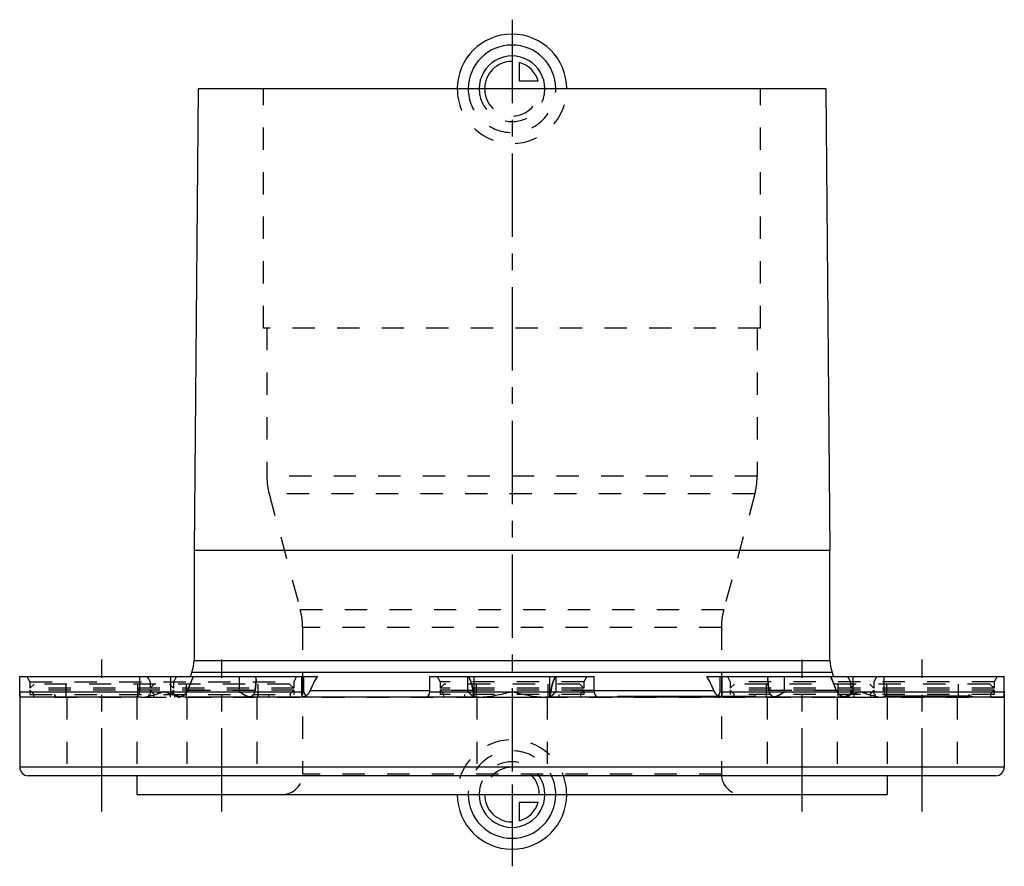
# Model space of a CAD drawing. Header units: millimetres. Extents: x 356 to 644, y 376 to 623.
import ezdxf

# ---------------------------------------------------------------- set-up
doc = ezdxf.new("R2010")
doc.units = ezdxf.units.MM
doc.header["$LTSCALE"] = 65.185185
doc.linetypes.add('CENTER', pattern=[0.6, 0.375, -0.075, 0.075, -0.075])
doc.linetypes.add('HIDDEN', pattern=[0.2, 0.1, -0.1])
for name, color, linetype in [('FLAECHEN', 7, 'CONTINUOUS'), ('KOERPER', 7, 'CONTINUOUS'), ('KONST.EL_MIT_GEO', 7, 'CONTINUOUS'), ('KURVEN', 7, 'CONTINUOUS'), ('L1', 7, 'CONTINUOUS')]:
    doc.layers.add(name, color=color, linetype=linetype)

msp = doc.modelspace()

# ---------------------------------------------------------------- linework, layer by layer
at = {"layer": 'FLAECHEN', "color": 7, "linetype": 'Continuous'}
for p, q in [((530.95, 425.55), (566.92, 425.55)), ((566.95, 425.55), (570.86, 425.55))]:
    msp.add_line(p, q, dxfattribs=at)
at = {"layer": 'FLAECHEN', "color": 8, "linetype": 'HIDDEN'}
for p, q in [((548.12, 425.25), (548.12, 425.55)), ((549.32, 425.25), (549.32, 425.55)), ((566.89, 425.25), (566.89, 425.55)), ((566.92, 425.55), (566.95, 425.55)), ((568.09, 425.25), (568.09, 425.55))]:
    msp.add_line(p, q, dxfattribs=at)
at = {"layer": 'KOERPER', "color": 7, "linetype": 'Continuous'}
for p, q in [((593, 436.01), (593, 468.25)), ((406.4, 432.59), (405.91, 431.25)), ((594.09, 431.25), (593.6, 432.59)), ((356, 426.85), (356, 431.25)), ((356, 431.25), (439.15, 431.25)), ((391.15, 426.85), (391.15, 431.25)), ((439.15, 426.85), (439.15, 431.25)), ((439.4, 431.25), (443.06, 431.25)), ((476, 431.25), (524, 431.25)), ((476, 426.85), (476, 431.25)), ((524, 426.85), (524, 431.25)), ((556.94, 431.25), (644, 431.25)), ((560.85, 426.85), (560.85, 431.25)), ((608.85, 426.85), (608.85, 431.25)), ((644, 426.85), (644, 431.25)), ((440.99, 427.22), (476, 427.22)), ((524, 427.22), (559.01, 427.22)), ((530.95, 425.25), (530.95, 425.55)), ((541.86, 425.25), (541.86, 425.55)), ((543.7, 425.25), (543.7, 425.55)), ((544.81, 425.25), (544.81, 425.55)), ((545.12, 425.25), (545.12, 425.55)), ((545.29, 425.25), (545.29, 425.55)), ((547.4, 425.25), (547.4, 425.55)), ((548.75, 425.25), (548.75, 425.55)), ((550.06, 425.25), (550.06, 425.55)), ((551.28, 425.25), (551.28, 425.55)), ((552.67, 425.25), (552.67, 425.55)), ((553.68, 425.25), (553.68, 425.55)), ((553.89, 425.25), (553.89, 425.55)), ((555.06, 425.25), (555.06, 425.55)), ((556.19, 425.25), (556.19, 425.55)), ((557.26, 425.25), (557.26, 425.55)), ((557.75, 425.25), (557.75, 425.55)), ((558.87, 425.25), (558.87, 425.55)), ((559.49, 425.25), (559.49, 425.55)), ((561.14, 425.25), (561.14, 425.55)), ((562.25, 425.25), (562.25, 425.55)), ((562.41, 425.25), (562.41, 425.55)), ((564.52, 425.25), (564.52, 425.55)), ((566.92, 425.25), (566.92, 425.55)), ((567.06, 425.25), (567.06, 425.55)), ((567.44, 425.25), (567.44, 425.55)), ((570.86, 425.25), (570.86, 425.55)), ((616.25, 425.55), (616.25, 425.25)), ((617.32, 425.55), (617.32, 425.25)), ((619.55, 425.55), (619.55, 425.25)), ((620.54, 425.55), (620.54, 425.25)), ((621.64, 425.55), (621.64, 425.25)), ((622.68, 425.55), (622.68, 425.25)), ((623.14, 425.55), (623.14, 425.25)), ((624.04, 425.55), (624.04, 425.25)), ((624.48, 425.55), (624.48, 425.25)), ((625.38, 425.55), (625.38, 425.25)), ((626.78, 425.55), (626.78, 425.25)), ((627.62, 425.55), (627.62, 425.25)), ((628, 425.55), (628, 425.25)), ((630.07, 425.55), (630.07, 425.25)), ((630.42, 425.55), (630.42, 425.25)), ((632.24, 425.55), (632.24, 425.25)), ((632.54, 425.55), (632.54, 425.25)), ((633.12, 425.55), (633.12, 425.25)), ((633.98, 425.55), (633.98, 425.25)), ((634.49, 425.55), (634.49, 425.25))]:
    msp.add_line(p, q, dxfattribs=at)
at = {"layer": 'KOERPER', "color": 8, "linetype": 'HIDDEN'}
for p, q in [((400.21, 426.85), (400.21, 431.25)), ((420.28, 426.85), (420.28, 431.25)), ((425.13, 430.37), (425.13, 431.25)), ((438.5, 426.27), (438.5, 431.25)), ((438.59, 426.85), (438.59, 431.25)), ((439.15, 431.25), (439.4, 431.25)), ((487.05, 426.85), (487.05, 431.25)), ((488.89, 425.56), (488.89, 431.25)), ((511.11, 425.57), (511.11, 431.25)), ((512.95, 426.85), (512.95, 431.25)), ((561.41, 426.85), (561.41, 431.25)), ((561.5, 426.27), (561.5, 431.25)), ((574.87, 430.37), (574.87, 431.25)), ((579.72, 426.85), (579.72, 431.25)), ((599.79, 426.85), (599.79, 431.25)), ((424.84, 427.22), (405.13, 427.22)), ((488.58, 427.22), (476, 427.22)), ((524, 427.22), (511.42, 427.22)), ((594.87, 427.22), (575.16, 427.22)), ((366.25, 425.25), (366.25, 426.05)), ((366.25, 425.25), (643.67, 425.25)), ((393.75, 425.25), (393.75, 426.05)), ((401.4, 425.25), (401.4, 426.05)), ((428.9, 425.25), (428.9, 426.05)), ((486.25, 425.25), (486.25, 426.05)), ((513.75, 425.25), (513.75, 426.05)), ((536.67, 425.25), (536.67, 425.55)), ((540.59, 425.25), (540.59, 425.55)), ((541.14, 425.25), (541.14, 425.55)), ((541.6, 425.25), (541.6, 425.55)), ((543.17, 425.25), (543.17, 425.55)), ((543.36, 425.25), (543.36, 425.55)), ((543.55, 425.25), (543.55, 425.55)), ((543.91, 425.25), (543.91, 425.55)), ((544.01, 425.25), (544.01, 425.55)), ((544.37, 425.25), (544.37, 425.55)), ((544.66, 425.25), (544.66, 425.55)), ((546.97, 425.25), (546.97, 425.55)), ((547.11, 425.25), (547.11, 425.55)), ((547.43, 425.25), (547.43, 425.55)), ((547.49, 425.25), (547.49, 425.55)), ((547.81, 425.25), (547.81, 425.55)), ((547.95, 425.25), (547.95, 425.55)), ((548.35, 425.25), (548.35, 425.55)), ((549.18, 425.25), (549.18, 425.55)), ((550.56, 425.25), (550.56, 425.55)), ((551.57, 425.25), (551.57, 425.55)), ((555.27, 425.25), (555.27, 425.55)), ((555.43, 425.25), (555.43, 425.55)), ((555.74, 425.25), (555.74, 425.55)), ((555.91, 425.25), (555.91, 425.55)), ((556, 425.25), (556, 425.55)), ((556.61, 425.25), (556.61, 425.55)), ((558.15, 425.25), (558.15, 425.55)), ((558.61, 425.25), (558.61, 425.55)), ((559.52, 425.25), (559.52, 425.55)), ((560.6, 425.25), (560.6, 425.55)), ((561.03, 425.25), (561.03, 425.55)), ((561.48, 425.25), (561.48, 425.55)), ((563.98, 425.25), (563.98, 425.55)), ((564.08, 425.25), (564.08, 425.55)), ((564.36, 425.25), (564.36, 425.55)), ((564.81, 425.25), (564.81, 425.55)), ((565.17, 425.25), (565.17, 425.55)), ((565.27, 425.25), (565.27, 425.55)), ((565.66, 425.25), (565.66, 425.55)), ((566.11, 425.25), (566.11, 425.55)), ((566.46, 425.25), (566.46, 425.55)), ((568.17, 425.25), (568.17, 425.55)), ((568.55, 425.25), (568.55, 425.55)), ((568.81, 425.25), (568.81, 425.55)), ((569.3, 425.25), (569.3, 425.55)), ((570.37, 425.25), (570.37, 425.55)), ((571.1, 425.25), (571.1, 426.05)), ((598.6, 425.25), (598.6, 426.05)), ((606.25, 425.25), (606.25, 426.05)), ((608.73, 425.55), (608.73, 425.25)), ((611.34, 425.55), (611.34, 425.25)), ((611.44, 425.55), (611.44, 425.25)), ((611.81, 425.55), (611.81, 425.25)), ((612.66, 425.55), (612.66, 425.25)), ((612.99, 425.55), (612.99, 425.25)), ((613.08, 425.55), (613.08, 425.25)), ((614.16, 425.55), (614.16, 425.25)), ((614.38, 425.55), (614.38, 425.25)), ((614.5, 425.55), (614.5, 425.25)), ((614.76, 425.55), (614.76, 425.25)), ((615.16, 425.55), (615.16, 425.25)), ((615.76, 425.55), (615.76, 425.25)), ((615.9, 425.55), (615.9, 425.25)), ((616, 425.55), (616, 425.25)), ((617.52, 425.55), (617.52, 425.25)), ((617.57, 425.55), (617.57, 425.25)), ((617.85, 425.55), (617.85, 425.25)), ((617.96, 425.55), (617.96, 425.25)), ((618.28, 425.55), (618.28, 425.25)), ((619.72, 425.55), (619.72, 425.25)), ((620.42, 425.55), (620.42, 425.25)), ((621.28, 425.55), (621.28, 425.25)), ((621.97, 425.55), (621.97, 425.25)), ((622.7, 425.55), (622.7, 425.25)), ((623.17, 425.55), (623.17, 425.25)), ((623.68, 425.55), (623.68, 425.25)), ((623.96, 425.55), (623.96, 425.25)), ((624.27, 425.55), (624.27, 425.25)), ((624.5, 425.55), (624.5, 425.25)), ((624.52, 425.55), (624.52, 425.25)), ((625.28, 425.55), (625.28, 425.25)), ((625.3, 425.55), (625.3, 425.25)), ((625.62, 425.55), (625.62, 425.25)), ((625.78, 425.55), (625.78, 425.25)), ((625.88, 425.55), (625.88, 425.25)), ((626.87, 425.55), (626.87, 425.25)), ((626.89, 425.55), (626.89, 425.25)), ((627.8, 425.55), (627.8, 425.25)), ((627.9, 425.55), (627.9, 425.25)), ((628.17, 425.55), (628.17, 425.25)), ((628.29, 425.55), (628.29, 425.25)), ((628.33, 425.55), (628.33, 425.25)), ((628.53, 425.55), (628.53, 425.25)), ((628.59, 425.55), (628.59, 425.25)), ((628.83, 425.55), (628.83, 425.25)), ((628.86, 425.55), (628.86, 425.25)), ((628.92, 425.55), (628.92, 425.25)), ((628.96, 425.55), (628.96, 425.25)), ((628.99, 425.55), (628.99, 425.25)), ((629.16, 425.55), (629.16, 425.25)), ((629.27, 425.55), (629.27, 425.25)), ((629.29, 425.55), (629.29, 425.25)), ((629.32, 425.55), (629.32, 425.25)), ((630.22, 425.55), (630.22, 425.25)), ((630.27, 425.55), (630.27, 425.25)), ((630.3, 425.55), (630.3, 425.25)), ((630.36, 425.55), (630.36, 425.25)), ((633.75, 425.25), (633.75, 426.05))]:
    msp.add_line(p, q, dxfattribs=at)
at = {"layer": 'KOERPER', "color": 7, "linetype": 'Continuous'}
for centre, radius, start, end in [((389.55, 426.85), 1.6, 270, 360), ((440.75, 426.85), 1.6, 180, 270), ((437.35, 428.75), 3.95, 316.9966, 321.8645), ((474.4, 426.85), 1.6, 270, 360), ((525.6, 426.85), 1.6, 180, 270), ((562.65, 428.75), 3.95, 218.1802, 223.0621), ((559.25, 426.85), 1.6, 305.524, 360), ((610.45, 426.85), 1.6, 180, 270), ((437.94, 428.08), 3.06, 306.1221, 307.165), ((437.82, 428.24), 3.27, 307.1807, 309.7541), ((562.57, 428.68), 3.86, 223.0635, 225.4698), ((562.48, 428.58), 3.72, 225.4667, 227.8709), ((562.34, 428.43), 3.52, 227.8669, 230.325), ((562.14, 428.19), 3.2, 230.3025, 233.8435)]:
    msp.add_arc(centre, radius, start, end, dxfattribs=at)
at = {"layer": 'KOERPER', "color": 8, "linetype": 'HIDDEN'}
for centre, radius, start, end in [((403.98, 429.83), 4.81, 218.3478, 231.9163), ((542.64, 374.2), 147.38, 158.1523, 158.9154), ((457.36, 374.21), 147.38, 21.0846, 21.8477), ((596.01, 429.84), 4.82, 308.1032, 321.6329), ((403.78, 429.58), 4.49, 231.9156, 237.9208), ((403.52, 429.17), 4, 237.89, 243.9448), ((402.4, 426.59), 1.34, 270.0496, 281.8439), ((403.1, 428.03), 2.78, 256.4307, 261.3096), ((402.27, 428.19), 2.94, 278.0736, 281.8751), ((422.22, 444.25), 19, 270.0551, 273.1408), ((424.21, 429.43), 4.27, 248.0359, 251.2503), ((438.03, 427.95), 2.91, 304.4207, 306.1283), ((487.59, 450.43), 25.18, 270.0598, 272.7282), ((512.41, 450.43), 25.18, 267.2718, 269.9402), ((559.25, 426.85), 1.6, 270, 305.524), ((561.97, 427.95), 2.9, 233.87, 235.6454), ((561.45, 427.09), 1.9, 241.9125, 245.7013), ((577.78, 444.25), 19, 266.8592, 269.9449), ((597.6, 426.59), 1.34, 258.1561, 269.9504), ((596.24, 429.55), 4.45, 302.0653, 306.3985), ((596.16, 429.66), 4.59, 306.3837, 308.0567)]:
    msp.add_arc(centre, radius, start, end, dxfattribs=at)
for points, knots in [([(405.13, 427.22), (405.26, 427.57), (405.79, 428.92), (406.33, 430.27), (406.77, 431.25)], [0, 0, 0, 0, 0.257664, 1, 1, 1, 1]), ([(406.77, 431.25), (406.69, 431.08), (406.37, 430.35), (406.07, 429.61), (405.85, 429.05)], [0, 0, 0, 0, 0.240166, 1, 1, 1, 1]), ([(424.84, 427.22), (424.88, 427.49), (425.03, 428.54), (425.13, 429.6), (425.13, 430.39)], [0, 0, 0, 0, 0.256806, 1, 1, 1, 1]), ([(425.13, 430.39), (425.13, 430.13), (425.1, 429.07), (424.96, 428.02), (424.84, 427.22)], [0, 0, 0, 0, 0.242059, 1, 1, 1, 1]), ([(487.3, 431.25), (487.66, 430.64), (488.16, 429.3), (488.46, 427.92), (488.58, 427.22)], [0, 0, 0, 0, 0.499396, 1, 1, 1, 1]), ([(511.42, 427.22), (511.54, 427.92), (511.84, 429.3), (512.34, 430.64), (512.7, 431.25)], [0, 0, 0, 0, 0.500603, 1, 1, 1, 1]), ([(574.87, 430.39), (574.87, 430.13), (574.9, 429.07), (575.04, 428.02), (575.16, 427.22)], [0, 0, 0, 0, 0.242059, 1, 1, 1, 1]), ([(575.16, 427.22), (575.12, 427.49), (574.97, 428.54), (574.87, 429.6), (574.87, 430.39)], [0, 0, 0, 0, 0.256806, 1, 1, 1, 1]), ([(593.23, 431.25), (593.37, 430.93), (593.94, 429.6), (594.47, 428.25), (594.87, 427.22)], [0, 0, 0, 0, 0.238646, 1, 1, 1, 1]), ([(594.15, 429.05), (594.08, 429.24), (593.78, 429.98), (593.47, 430.71), (593.23, 431.25)], [0, 0, 0, 0, 0.257311, 1, 1, 1, 1]), ([(402.68, 425.28), (402.41, 425.32), (401.45, 425.62), (400.65, 426.29), (400.21, 426.85)], [0, 0, 0, 0, 0.279241, 1, 1, 1, 1]), ([(405.13, 427.22), (404.93, 426.72), (404.26, 425.81), (403.22, 425.35), (402.68, 425.28)], [0, 0, 0, 0, 0.497889, 1, 1, 1, 1]), ([(423.26, 425.28), (423, 425.32), (422.47, 425.51), (421.47, 426.03), (420.75, 426.52), (420.28, 426.85)], [0, 0, 0, 0, 0.233771, 0.485362, 1, 1, 1, 1]), ([(424.84, 427.22), (424.77, 426.77), (424.57, 426.08), (423.9, 425.46), (423.48, 425.31), (423.26, 425.28)], [0, 0, 0, 0, 0.516326, 0.751931, 1, 1, 1, 1]), ([(439.11, 425.28), (438.92, 425.33), (438.57, 425.64), (438.5, 426.06), (438.5, 426.27)], [0, 0, 0, 0, 0.491057, 1, 1, 1, 1]), ([(440.99, 427.22), (440.8, 426.74), (440.36, 426.1), (439.65, 425.51), (439.28, 425.32), (439.11, 425.28)], [0, 0, 0, 0, 0.562592, 0.807201, 1, 1, 1, 1]), ([(488.79, 425.28), (488.69, 425.35), (488.47, 425.56), (488.09, 425.93), (487.61, 426.38), (487.24, 426.69), (487.05, 426.85)], [0, 0, 0, 0, 0.154609, 0.391259, 0.678841, 1, 1, 1, 1]), ([(488.89, 425.56), (488.89, 425.79), (488.75, 426.35), (488.63, 426.9), (488.58, 427.22)], [0, 0, 0, 0, 0.413209, 1, 1, 1, 1]), ([(511.42, 427.22), (511.37, 426.9), (511.25, 426.35), (511.11, 425.79), (511.11, 425.55)], [0, 0, 0, 0, 0.586963, 1, 1, 1, 1]), ([(512.95, 426.85), (512.76, 426.69), (512.39, 426.38), (511.91, 425.93), (511.53, 425.56), (511.31, 425.35), (511.21, 425.28)], [0, 0, 0, 0, 0.321162, 0.608745, 0.845385, 1, 1, 1, 1]), ([(560.89, 425.28), (560.72, 425.32), (560.35, 425.51), (559.64, 426.1), (559.2, 426.74), (559.01, 427.22)], [0, 0, 0, 0, 0.192803, 0.437414, 1, 1, 1, 1]), ([(560.89, 425.28), (561.08, 425.33), (561.43, 425.64), (561.5, 426.06), (561.5, 426.27)], [0, 0, 0, 0, 0.491057, 1, 1, 1, 1]), ([(576.74, 425.28), (576.52, 425.31), (576.1, 425.46), (575.43, 426.08), (575.23, 426.77), (575.16, 427.22)], [0, 0, 0, 0, 0.248073, 0.483679, 1, 1, 1, 1]), ([(579.72, 426.85), (579.25, 426.52), (578.53, 426.03), (577.53, 425.51), (577, 425.32), (576.74, 425.28)], [0, 0, 0, 0, 0.514641, 0.766223, 1, 1, 1, 1]), ([(597.32, 425.28), (596.78, 425.35), (595.74, 425.81), (595.07, 426.72), (594.87, 427.22)], [0, 0, 0, 0, 0.502116, 1, 1, 1, 1]), ([(599.79, 426.85), (599.66, 426.68), (599, 425.95), (598.08, 425.39), (597.32, 425.28)], [0, 0, 0, 0, 0.223428, 1, 1, 1, 1]), ([(421.49, 426.05), (421.58, 425.99), (421.94, 425.78), (422.32, 425.59), (422.61, 425.47)], [0, 0, 0, 0, 0.254824, 1, 1, 1, 1]), ([(439.11, 425.28), (439.16, 425.29), (439.35, 425.36), (439.54, 425.46), (439.67, 425.55)], [0, 0, 0, 0, 0.216924, 1, 1, 1, 1]), ([(487.96, 426.05), (488.13, 425.89), (488.4, 425.64), (488.67, 425.36), (488.79, 425.28)], [0, 0, 0, 0, 0.607445, 1, 1, 1, 1]), ([(488.89, 425.56), (488.89, 425.52), (488.89, 425.43), (488.85, 425.31), (488.79, 425.28)], [0, 0, 0, 0, 0.319166, 1, 1, 1, 1]), ([(488.79, 425.28), (488.81, 425.29), (488.88, 425.36), (488.89, 425.47), (488.89, 425.56)], [0, 0, 0, 0, 0.204264, 1, 1, 1, 1]), ([(488.82, 426.05), (488.83, 426), (488.86, 425.84), (488.89, 425.67), (488.89, 425.56)], [0, 0, 0, 0, 0.289788, 1, 1, 1, 1]), ([(511.11, 425.55), (511.11, 425.59), (511.12, 425.76), (511.15, 425.92), (511.18, 426.05)], [0, 0, 0, 0, 0.209138, 1, 1, 1, 1]), ([(511.11, 425.55), (511.11, 425.52), (511.11, 425.43), (511.15, 425.31), (511.21, 425.28)], [0, 0, 0, 0, 0.319062, 1, 1, 1, 1]), ([(511.21, 425.28), (511.33, 425.36), (511.6, 425.64), (511.87, 425.89), (512.04, 426.05)], [0, 0, 0, 0, 0.39254, 1, 1, 1, 1]), ([(576.74, 425.28), (576.84, 425.29), (577.22, 425.39), (577.59, 425.55), (577.86, 425.69)], [0, 0, 0, 0, 0.236305, 1, 1, 1, 1]), ([(597.32, 425.28), (597.44, 425.3), (597.89, 425.4), (598.32, 425.6), (598.6, 425.78)], [0, 0, 0, 0, 0.260185, 1, 1, 1, 1])]:
    msp.add_open_spline(points, degree=3, knots=knots, dxfattribs=at)
for points in [[(425.13, 430.39), (425.13, 430.68), (425.12, 430.96), (425.09, 431.25)], [(488.18, 429.05), (487.97, 429.81), (487.7, 430.57), (487.3, 431.25)], [(512.7, 431.25), (512.3, 430.57), (512.03, 429.81), (511.82, 429.05)], [(574.87, 430.39), (574.87, 430.68), (574.88, 430.96), (574.91, 431.25)], [(404.31, 426.05), (404.67, 426.37), (404.96, 426.78), (405.13, 427.22)], [(420.28, 426.85), (420.67, 426.57), (421.08, 426.3), (421.49, 426.05)], [(438.59, 426.85), (438.53, 426.66), (438.5, 426.47), (438.5, 426.27)], [(488.58, 427.22), (488.48, 427.84), (488.35, 428.45), (488.18, 429.05)], [(511.82, 429.05), (511.65, 428.45), (511.52, 427.84), (511.42, 427.22)], [(561.41, 426.85), (561.47, 426.66), (561.5, 426.47), (561.5, 426.27)], [(578.51, 426.05), (578.92, 426.3), (579.33, 426.57), (579.72, 426.85)], [(594.87, 427.22), (595.04, 426.78), (595.33, 426.37), (595.69, 426.05)], [(401.76, 425.57), (401.98, 425.47), (402.21, 425.38), (402.45, 425.32)], [(402.87, 425.31), (403.4, 425.42), (403.91, 425.69), (404.31, 426.05)], [(422.83, 425.39), (422.91, 425.37), (422.98, 425.34), (423.05, 425.32)], [(423.05, 425.32), (423.12, 425.31), (423.19, 425.29), (423.26, 425.28)], [(439.75, 425.25), (439.53, 425.25), (439.32, 425.26), (439.11, 425.28)], [(560.25, 425.25), (560.47, 425.25), (560.68, 425.26), (560.89, 425.28)], [(560.33, 425.55), (560.4, 425.5), (560.48, 425.45), (560.56, 425.41)], [(560.67, 425.36), (560.71, 425.34), (560.74, 425.33), (560.78, 425.31)], [(560.78, 425.31), (560.82, 425.3), (560.85, 425.29), (560.89, 425.28)], [(577.86, 425.69), (578.08, 425.8), (578.3, 425.92), (578.51, 426.05)], [(595.69, 426.05), (596.13, 425.65), (596.72, 425.36), (597.32, 425.28)]]:
    msp.add_open_spline(points, degree=3, dxfattribs=at)
at = {"layer": 'KOERPER', "color": 7, "linetype": 'Continuous'}
for points, knots in [([(443.06, 431.25), (442.61, 430.64), (441.86, 429.31), (441.27, 427.93), (440.99, 427.22)], [0, 0, 0, 0, 0.501286, 1, 1, 1, 1]), ([(559.01, 427.22), (558.73, 427.93), (558.14, 429.31), (557.39, 430.64), (556.94, 431.25)], [0, 0, 0, 0, 0.498712, 1, 1, 1, 1])]:
    msp.add_open_spline(points, degree=3, knots=knots, dxfattribs=at)
for points in [[(440.46, 426.31), (440.68, 426.58), (440.87, 426.89), (440.99, 427.22)], [(559.01, 427.22), (559.14, 426.89), (559.32, 426.58), (559.54, 426.3)], [(439.9, 425.73), (440.02, 425.83), (440.14, 425.94), (440.24, 426.05)]]:
    msp.add_open_spline(points, degree=3, dxfattribs=at)
at = {"layer": 'KONST.EL_MIT_GEO', "color": 7, "linetype": 'Continuous'}
for p, q in [((408.18, 603.25), (407, 468.25)), ((591.82, 603.25), (408.18, 603.25)), ((591.82, 603.25), (593, 468.25)), ((407, 468.25), (407, 436.01)), ((407, 468.25), (593, 468.25)), ((407, 436.01), (593, 436.01)), ((406.4, 432.59), (593.6, 432.59)), ((356, 426.85), (356, 404.75)), ((356, 426.85), (439.15, 426.85)), ((476, 426.85), (524, 426.85)), ((560.85, 426.85), (644, 426.85)), ((644, 426.85), (644, 404.75)), ((391.51, 425.25), (356.33, 425.25)), ((490.25, 425.25), (405.31, 425.25)), ((594.69, 425.25), (509.75, 425.25)), ((643.67, 425.25), (608.49, 425.25)), ((633.12, 425.55), (609.52, 425.55)), ((634.49, 425.55), (633.33, 425.55)), ((644, 404.75), (356, 404.75)), ((641.5, 402.25), (358.5, 402.25)), ((390.25, 402.25), (390.25, 396.75)), ((609.75, 402.25), (609.75, 396.75)), ((390.25, 396.75), (609.75, 396.75))]:
    msp.add_line(p, q, dxfattribs=at)
at = {"layer": 'KONST.EL_MIT_GEO', "color": 8, "linetype": 'HIDDEN'}
for p, q in [((427.3, 533.25), (427.3, 603.25)), ((572.7, 533.25), (572.7, 603.25)), ((572.7, 533.25), (427.3, 533.25)), ((428.3, 533.25), (428.3, 489.88)), ((571.7, 533.25), (571.7, 489.88)), ((571.7, 489.88), (428.3, 489.88)), ((428.98, 484.71), (438.07, 450.79)), ((571.02, 484.71), (428.98, 484.71)), ((571.02, 484.71), (561.93, 450.79)), ((561.93, 450.79), (438.07, 450.79)), ((438.75, 445.62), (438.75, 402.75)), ((561.25, 445.62), (438.75, 445.62)), ((561.25, 445.62), (561.25, 402.75)), ((358.13, 431.25), (359, 429.75)), ((358.13, 431.25), (437.01, 431.25)), ((359, 429.75), (359, 427.85)), ((359, 429.75), (436.15, 429.75)), ((393.28, 431.25), (394.15, 429.75)), ((394.15, 429.75), (394.15, 427.85)), ((401.87, 431.25), (401, 429.75)), ((401, 429.75), (401, 427.85)), ((437.01, 431.25), (436.15, 429.75)), ((436.15, 429.75), (436.15, 427.85)), ((478.13, 431.25), (521.87, 431.25)), ((478.13, 431.25), (479, 429.75)), ((521, 429.75), (479, 429.75)), ((479, 429.75), (479, 427.85)), ((521.87, 431.25), (521, 429.75)), ((521, 429.75), (521, 427.85)), ((562.99, 431.25), (641.87, 431.25)), ((562.99, 431.25), (563.85, 429.75)), ((641, 429.75), (563.85, 429.75)), ((563.85, 429.75), (563.85, 427.85)), ((598.13, 431.25), (599, 429.75)), ((599, 429.75), (599, 427.85)), ((606.72, 431.25), (605.85, 429.75)), ((605.85, 429.75), (605.85, 427.85)), ((641.87, 431.25), (641, 429.75)), ((641, 429.75), (641, 427.85)), ((360.2, 429.05), (359, 427.85)), ((436.15, 427.85), (359, 427.85)), ((359, 427.25), (360.2, 426.05)), ((359, 427.25), (359, 426.05)), ((436.15, 427.25), (359, 427.25)), ((434.95, 429.05), (360.2, 429.05)), ((369.5, 429.05), (369.5, 425.25)), ((390.5, 429.05), (390.5, 425.25)), ((395.35, 429.05), (394.15, 427.85)), ((394.15, 427.25), (395.35, 426.05)), ((394.15, 427.25), (394.15, 426.05)), ((399.8, 429.05), (401, 427.85)), ((401, 427.25), (399.8, 426.05)), ((401, 427.25), (401, 426.05)), ((404.65, 429.05), (404.65, 425.25)), ((425.65, 429.05), (425.65, 425.25)), ((434.95, 429.05), (436.15, 427.85)), ((436.15, 427.25), (434.95, 426.05)), ((436.15, 427.25), (436.15, 426.05)), ((480.2, 429.05), (479, 427.85)), ((521, 427.85), (479, 427.85)), ((521, 427.25), (479, 427.25)), ((479, 427.25), (480.2, 426.05)), ((479, 427.25), (479, 426.05)), ((519.8, 429.05), (480.2, 429.05)), ((489.5, 429.05), (489.5, 425.25)), ((510.5, 429.05), (510.5, 425.25)), ((519.8, 429.05), (521, 427.85)), ((521, 427.25), (519.8, 426.05)), ((521, 427.25), (521, 426.05)), ((565.05, 429.05), (563.85, 427.85)), ((641, 427.85), (563.85, 427.85)), ((641, 427.25), (563.85, 427.25)), ((563.85, 427.25), (565.05, 426.05)), ((563.85, 427.25), (563.85, 426.05)), ((639.8, 429.05), (565.05, 429.05)), ((574.35, 429.05), (574.35, 425.25)), ((595.35, 429.05), (595.35, 425.25)), ((600.2, 429.05), (599, 427.85)), ((599, 427.25), (600.2, 426.05)), ((599, 427.25), (599, 426.05)), ((604.65, 429.05), (605.85, 427.85)), ((605.85, 427.25), (604.65, 426.05)), ((605.85, 427.25), (605.85, 426.05)), ((609.5, 429.05), (609.5, 425.25)), ((630.5, 429.05), (630.5, 425.25)), ((639.8, 429.05), (641, 427.85)), ((641, 427.25), (639.8, 426.05)), ((641, 427.25), (641, 426.05)), ((359, 426.05), (436.15, 426.05)), ((360, 426.05), (360, 425.25)), ((366.25, 426.05), (366.25, 425.25)), ((369.75, 425.25), (369.75, 402.25)), ((390.25, 425.25), (390.25, 402.25)), ((391.51, 425.25), (405.31, 425.25)), ((393.75, 426.05), (393.75, 425.25)), ((395.15, 426.05), (395.15, 425.25)), ((400, 426.05), (400, 425.25)), ((404.9, 425.25), (404.9, 402.25)), ((425.4, 425.25), (425.4, 402.25)), ((435.15, 426.05), (435.15, 425.25)), ((521, 426.05), (479, 426.05)), ((480, 426.05), (480, 425.25)), ((489.75, 425.25), (489.75, 402.25)), ((490.25, 425.25), (509.75, 425.25)), ((510.25, 425.25), (510.25, 402.25)), ((520, 426.05), (520, 425.25)), ((641, 426.05), (563.85, 426.05)), ((564.85, 426.05), (564.85, 425.25)), ((574.6, 425.25), (574.6, 402.25)), ((594.69, 425.25), (608.49, 425.25)), ((595.1, 425.25), (595.1, 402.25)), ((600, 426.05), (600, 425.25)), ((604.85, 426.05), (604.85, 425.25)), ((606.25, 426.05), (606.25, 425.25)), ((609.52, 425.55), (608.73, 425.55)), ((609.75, 425.25), (609.75, 402.25)), ((616.1, 425.25), (616.1, 425.55)), ((626.96, 425.55), (626.96, 425.25)), ((627.47, 425.55), (627.47, 425.25)), ((630.25, 425.25), (630.25, 402.25)), ((630.85, 425.25), (630.85, 425.55)), ((631.36, 425.25), (631.36, 425.55)), ((633.33, 425.55), (633.12, 425.55)), ((633.75, 426.05), (633.75, 425.25)), ((640, 426.05), (640, 425.25)), ((561.25, 402.75), (438.75, 402.75))]:
    msp.add_line(p, q, dxfattribs=at)
at = {"layer": 'KONST.EL_MIT_GEO', "color": 2, "linetype": 'CENTER'}
for p, q in [((380, 391.75), (380, 436.25)), ((415.15, 391.75), (415.15, 436.25)), ((584.85, 391.75), (584.85, 436.25)), ((620, 391.75), (620, 436.25))]:
    msp.add_line(p, q, dxfattribs=at)
at = {"layer": 'KONST.EL_MIT_GEO', "color": 8, "linetype": 'HIDDEN'}
for centre, radius, start, end in [((448.3, 489.88), 20, 180, 195), ((551.7, 489.88), 20, 345, 360), ((418.75, 445.62), 20, 0, 15), ((581.25, 445.62), 20, 165, 180), ((432.75, 402.75), 6, 270, 360), ((567.25, 402.75), 6, 180, 270)]:
    msp.add_arc(centre, radius, start, end, dxfattribs=at)
at = {"layer": 'KONST.EL_MIT_GEO', "color": 7, "linetype": 'Continuous'}
for centre, radius, start, end in [((397, 436.01), 10, 340, 360), ((603, 436.01), 10, 180, 200), ((358.5, 404.75), 2.5, 180, 270), ((641.5, 404.75), 2.5, 270, 360)]:
    msp.add_arc(centre, radius, start, end, dxfattribs=at)
for points, knots in [([(356, 426.85), (356, 427.03), (356.01, 426.16), (356.07, 425.86), (356.14, 425.48), (356.26, 425.25), (356.33, 425.25)], [0, 0, 0, 0, 0.321218, 0.631812, 0.869561, 1, 1, 1, 1]), ([(398.18, 426.85), (399.33, 426.47), (401.64, 425.71), (404.08, 425.25), (405.31, 425.25)], [0, 0, 0, 0, 0.496425, 1, 1, 1, 1]), ([(490.25, 425.25), (491.89, 425.25), (495.19, 425.72), (498.39, 426.47), (500, 426.85)], [0, 0, 0, 0, 0.499429, 1, 1, 1, 1]), ([(500, 426.85), (501.61, 426.47), (504.81, 425.72), (508.11, 425.25), (509.75, 425.25)], [0, 0, 0, 0, 0.500573, 1, 1, 1, 1]), ([(594.69, 425.25), (595.92, 425.25), (598.36, 425.71), (600.67, 426.47), (601.82, 426.85)], [0, 0, 0, 0, 0.503576, 1, 1, 1, 1]), ([(643.67, 425.25), (643.74, 425.25), (643.86, 425.48), (643.93, 425.81), (643.99, 426.31), (644, 426.66), (644, 426.85)], [0, 0, 0, 0, 0.128883, 0.363464, 0.66582, 1, 1, 1, 1]), ([(391.51, 425.25), (392.31, 425.25), (393.94, 425.52), (395.51, 425.98), (396.3, 426.23)], [0, 0, 0, 0, 0.489362, 1, 1, 1, 1]), ([(603.72, 426.23), (604.51, 425.97), (606.07, 425.51), (607.69, 425.25), (608.49, 425.25)], [0, 0, 0, 0, 0.510597, 1, 1, 1, 1])]:
    msp.add_open_spline(points, degree=3, knots=knots, dxfattribs=at)
at = {"layer": 'KONST.EL_MIT_GEO', "color": 8, "linetype": 'HIDDEN'}
for points, knots in [([(356.33, 425.25), (356.26, 425.25), (356.14, 425.48), (356.07, 425.81), (356.01, 426.31), (356, 426.66), (356, 426.85)], [0, 0, 0, 0, 0.128883, 0.363464, 0.66582, 1, 1, 1, 1]), ([(644, 426.85), (644, 427.03), (643.99, 426.16), (643.93, 425.86), (643.86, 425.48), (643.74, 425.25), (643.67, 425.25)], [0, 0, 0, 0, 0.321218, 0.631812, 0.869561, 1, 1, 1, 1])]:
    msp.add_open_spline(points, degree=3, knots=knots, dxfattribs=at)
for points in [[(398.18, 426.85), (397.55, 426.64), (396.93, 426.43), (396.3, 426.23)], [(603.72, 426.23), (603.08, 426.43), (602.46, 426.64), (601.82, 426.85)]]:
    msp.add_open_spline(points, degree=3, dxfattribs=at)
at = {"layer": 'KONST.EL_MIT_GEO', "color": 7, "linetype": 'Continuous'}
for points in [[(396.3, 426.23), (396.93, 426.43), (397.55, 426.64), (398.18, 426.85)], [(601.82, 426.85), (602.45, 426.64), (603.09, 426.43), (603.72, 426.23)]]:
    msp.add_open_spline(points, degree=3, dxfattribs=at)
at = {"layer": 'KURVEN', "color": 40, "linetype": 'Continuous'}
for p, q in [((500, 612.85), (500, 603.25)), ((502.2, 605.45), (502.2, 610.94)), ((507.69, 605.45), (502.2, 605.45)), ((500, 396.75), (500, 380.75)), ((502.2, 394.55), (507.69, 394.55)), ((502.2, 389.06), (502.2, 394.55))]:
    msp.add_line(p, q, dxfattribs=at)
at = {"layer": 'KURVEN', "color": 8, "linetype": 'HIDDEN'}
for p, q in [((516, 603.25), (484, 603.25)), ((500, 412.75), (500, 396.75)), ((490.4, 396.75), (508, 396.75))]:
    msp.add_line(p, q, dxfattribs=at)
at = {"layer": 'KURVEN', "color": 40, "linetype": 'Continuous'}
for centre, radius, start, end in [((500, 603.25), 16, 0, 180), ((500, 603.25), 12.8, 0, 180), ((500, 603.25), 9.6, 0, 180.0001), ((500, 603.25), 8, 90, 180.0001), ((500, 603.25), 8, 15.962, 74.038), ((500, 396.75), 16, 180, 360), ((500, 396.75), 12.8, 180, 360), ((500, 396.75), 9.6, 179.9999, 360), ((500, 396.75), 8, 179.9999, 270), ((500, 396.75), 8, 285.962, 344.038)]:
    msp.add_arc(centre, radius, start, end, dxfattribs=at)
at = {"layer": 'KURVEN', "color": 8, "linetype": 'HIDDEN'}
for centre, radius, start, end in [((500, 603.25), 16, 180, 360), ((500, 603.25), 12.8, 180, 360), ((500, 603.25), 9.6, 180.0001, 360), ((500, 603.25), 8, 180.0001, 360), ((500, 396.75), 16, 0, 180), ((500, 396.75), 12.8, 0, 180), ((500, 396.75), 9.6, 0, 179.9999), ((500, 396.75), 8, 0, 179.9999)]:
    msp.add_arc(centre, radius, start, end, dxfattribs=at)
at = {"layer": 'L1', "color": 2, "linetype": 'CENTER'}
msp.add_line((500, 623.47), (500, 375.75), dxfattribs=at)

doc.saveas('drawing.dxf')
